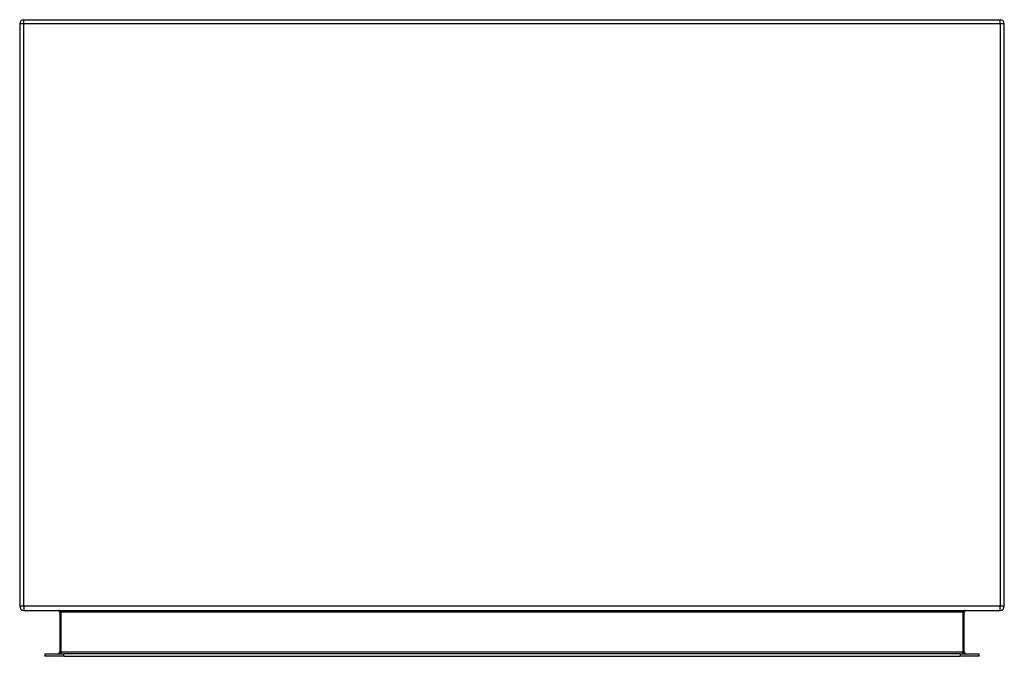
# Model space of a CAD drawing. Header units: inches. Extents: x 15.5 to 35.5, y 7 to 19.9.
import ezdxf

# ---------------------------------------------------------------- set-up
doc = ezdxf.new("R2010")
doc.units = ezdxf.units.IN
doc.header["$MEASUREMENT"] = 0
doc.layers.add('Visible Edges(ANSI)', color=7, linetype='Continuous', lineweight=25)
doc.layers.add('Visible Tangent Edges(ANSI)', color=7, linetype='Continuous', lineweight=25)

msp = doc.modelspace()

# ---------------------------------------------------------------- linework, layer by layer
at = {"layer": 'Visible Edges(ANSI)'}
for p, q in [((15.475, 19.814), (15.475, 7.982)), ((15.559, 19.898), (35.391, 19.898)), ((35.475, 7.982), (35.475, 19.814)), ((15.559, 7.898), (35.391, 7.898)), ((16.288, 7.867), (16.288, 7.051)), ((34.662, 7.051), (34.662, 7.867)), ((15.987, 7.02), (16.372, 7.02)), ((15.987, 7.02), (15.987, 6.967)), ((34.578, 7.02), (16.372, 7.02)), ((34.578, 7.02), (34.963, 7.02)), ((34.963, 6.967), (34.963, 7.02)), ((16.372, 6.967), (15.987, 6.967)), ((16.372, 6.967), (34.578, 6.967)), ((34.963, 6.967), (34.578, 6.967))]:
    msp.add_line(p, q, dxfattribs=at)
for centre, radius, start, end in [((15.559, 19.814), 0.084, 90, 180), ((35.391, 19.814), 0.084, 0, 90), ((15.559, 7.982), 0.084, 180, 270), ((16.257, 7.867), 0.031, 0, 90), ((34.693, 7.867), 0.031, 90, 180), ((35.391, 7.982), 0.084, 270, 0), ((16.257, 7.051), 0.031, 270, 0), ((34.693, 7.051), 0.031, 180, 270)]:
    msp.add_arc(centre, radius, start, end, dxfattribs=at)
at = {"layer": 'Visible Tangent Edges(ANSI)'}
for p, q in [((15.559, 19.814), (15.475, 19.814)), ((15.559, 19.814), (15.559, 19.898)), ((15.559, 7.982), (15.559, 19.814)), ((35.391, 19.814), (15.559, 19.814)), ((35.391, 19.814), (35.391, 19.898)), ((35.391, 19.814), (35.391, 7.982)), ((35.475, 19.814), (35.391, 19.814)), ((15.559, 7.982), (15.475, 7.982)), ((35.391, 7.982), (15.559, 7.982)), ((15.559, 7.982), (15.559, 7.898)), ((16.319, 7.867), (16.288, 7.867)), ((16.319, 7.051), (16.319, 7.867)), ((16.319, 7.867), (34.631, 7.867)), ((34.631, 7.867), (34.662, 7.867)), ((34.631, 7.867), (34.631, 7.051)), ((35.391, 7.898), (35.391, 7.982)), ((35.475, 7.982), (35.391, 7.982)), ((16.288, 7.051), (16.319, 7.051)), ((16.319, 7.051), (16.319, 7.02)), ((34.631, 7.051), (16.319, 7.051)), ((16.372, 6.967), (16.372, 7.02)), ((34.578, 7.02), (34.578, 6.967)), ((34.631, 7.051), (34.662, 7.051)), ((34.631, 7.02), (34.631, 7.051))]:
    msp.add_line(p, q, dxfattribs=at)
for centre, major_axis, start_param, end_param in [((16.257, 7.867), (0.062, 0), 0, 1.570796), ((34.693, 7.867), (-0.062, 0), 4.712389, 6.283185)]:
    msp.add_ellipse(centre, major_axis=major_axis, ratio=0.5, start_param=start_param, end_param=end_param, dxfattribs=at)

doc.saveas('drawing.dxf')
